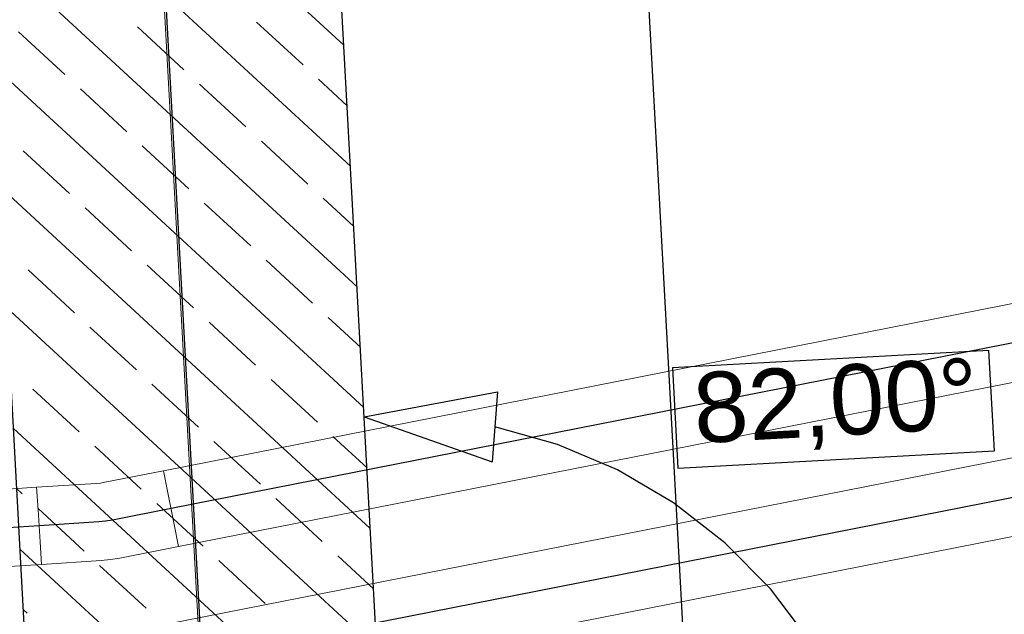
# Model space of a CAD drawing. Extents: x -779 to 790, y -208 to 633.
# Tile 104 of 232: x 155 to 183, y -46 to -30. Entities that reach past the tile are written whole.
import ezdxf
from ezdxf.lldxf.tags import DXFTag

# ---------------------------------------------------------------- set-up
doc = ezdxf.new("R2010")
doc.units = 0
doc.layers.get('0').update_dxf_attribs({"lineweight": 25})
for name, color, linetype, lineweight, true_color in [('01AFU Allgemein Bemaßung-A07F5V4RWF', 7, 'Continuous', 25, 0x848484), ('02 Raster Bemaßung', 7, 'Continuous', 25, 0x848484), ('02 Raster Gebäude-A07F5V4QWF', 7, 'Continuous', 25, 0x848484), ('20 Bodenplatte-A07F5V4PWF', 7, 'Continuous', 25, 0x848484), ('20 Fundament-A07F5V4OWF', 7, 'Continuous', 25, 0x848484), ('20 Magerbeton Bohrungen', 7, 'Continuous', 25, 0x848484), ('ELT Leerrohre', 1, 'Continuous', 35, 0xff0000)]:
    doc.layers.add(name, color=color, linetype=linetype, lineweight=lineweight, true_color=true_color)
doc.layers.add('02 Raster Gebäude-A07F5V53WF', color=7, linetype='Continuous', lineweight=13)
doc.styles.get("Standard").update_dxf_attribs({"font": 'arial.ttf'})
tags = doc.linetypes.add('Raster-A07F5V4TWF', pattern=[0.2, 0.1, -0.05, 0, -0.05]).pattern_tags.tags
tags[10:11] = [DXFTag(74, 4), DXFTag(75, 0), DXFTag(340, '0'), DXFTag(46, 1.0), DXFTag(50, 0.0), DXFTag(44, 0.0), DXFTag(45, 0.0)]
tags[8:9] = [DXFTag(74, 4), DXFTag(75, 0), DXFTag(340, '0'), DXFTag(46, 1.0), DXFTag(50, 0.0), DXFTag(44, 0.0), DXFTag(45, 0.0)]
tags[6:7] = [DXFTag(74, 4), DXFTag(75, 0), DXFTag(340, '0'), DXFTag(46, 1.0), DXFTag(50, 0.0), DXFTag(44, 0.0), DXFTag(45, 0.0)]
tags[4:5] = [DXFTag(74, 4), DXFTag(75, 0), DXFTag(340, '0'), DXFTag(46, 1.0), DXFTag(50, 0.0), DXFTag(44, 0.0), DXFTag(45, 0.0)]
tags = doc.linetypes.add('Raster-A07F5V57WF', pattern=[0.2, 0.1, -0.05, 0, -0.05]).pattern_tags.tags
tags[10:11] = [DXFTag(74, 4), DXFTag(75, 0), DXFTag(340, '0'), DXFTag(46, 1.0), DXFTag(50, 0.0), DXFTag(44, 0.0), DXFTag(45, 0.0)]
tags[8:9] = [DXFTag(74, 4), DXFTag(75, 0), DXFTag(340, '0'), DXFTag(46, 1.0), DXFTag(50, 0.0), DXFTag(44, 0.0), DXFTag(45, 0.0)]
tags[6:7] = [DXFTag(74, 4), DXFTag(75, 0), DXFTag(340, '0'), DXFTag(46, 1.0), DXFTag(50, 0.0), DXFTag(44, 0.0), DXFTag(45, 0.0)]
tags[4:5] = [DXFTag(74, 4), DXFTag(75, 0), DXFTag(340, '0'), DXFTag(46, 1.0), DXFTag(50, 0.0), DXFTag(44, 0.0), DXFTag(45, 0.0)]
tags = doc.linetypes.add('STRICHPUNKT2', pattern=[12.7, 6.35, -3.175, 0, -3.175]).pattern_tags.tags
tags[10:11] = [DXFTag(74, 4), DXFTag(75, 0), DXFTag(340, '0'), DXFTag(46, 0.0), DXFTag(50, 0.0), DXFTag(44, 0.0), DXFTag(45, 0.0)]
tags[8:9] = [DXFTag(74, 4), DXFTag(75, 0), DXFTag(340, '0'), DXFTag(46, 0.0), DXFTag(50, 0.0), DXFTag(44, 0.0), DXFTag(45, 0.0)]
tags[6:7] = [DXFTag(74, 4), DXFTag(75, 0), DXFTag(340, '0'), DXFTag(46, 0.0), DXFTag(50, 0.0), DXFTag(44, 0.0), DXFTag(45, 0.0)]
tags[4:5] = [DXFTag(74, 4), DXFTag(75, 0), DXFTag(340, '0'), DXFTag(46, 0.0), DXFTag(50, 0.0), DXFTag(44, 0.0), DXFTag(45, 0.0)]
tags = doc.linetypes.add('Wipeout_Contour-A07F5V4SWF', pattern=[1, 0, -1]).pattern_tags.tags
tags[6:7] = [DXFTag(74, 4), DXFTag(75, 0), DXFTag(340, '0'), DXFTag(46, 1.0), DXFTag(50, 0.0), DXFTag(44, 0.0), DXFTag(45, 0.0)]
tags[4:5] = [DXFTag(74, 4), DXFTag(75, 0), DXFTag(340, '0'), DXFTag(46, 1.0), DXFTag(50, 0.0), DXFTag(44, 0.0), DXFTag(45, 0.0)]

# ---------------------------------------------------------------- blocks, each defined once
blk = doc.blocks.new('Referenz-A07F5V4VWF', base_point=(-401.415, -176.34))
at = {"color": 0, "linetype": 'ByBlock', "lineweight": -2, "ltscale": 12.5}
for p, q in [((165.387, -55.332), (153.039, 170.342)), ((144.554, 142.36), (155.401, -55.879)), ((165.387, -55.332), (155.497, 125.426)), ((166.036, -67.204), (155.497, 125.426))]:
    blk.add_line(p, q, dxfattribs=at)
at = {"layer": '01AFU Allgemein Bemaßung-A07F5V4RWF', "color": 0, "lineweight": -2}
blk.add_line((164.215, 125.903), (174.105, -54.855), dxfattribs=at)
at = {"layer": '02 Raster Bemaßung', "color": 0, "linetype": 'Wipeout_Contour-A07F5V4SWF', "lineweight": -2, "ltscale": 1.625}
for p, q in [((182.385, -38.938), (173.37, -39.431)), ((182.541, -41.791), (182.385, -38.938)), ((173.37, -39.431), (173.526, -42.284)), ((173.526, -42.284), (182.541, -41.791))]:
    blk.add_line(p, q, dxfattribs=at)
at = {"layer": '02 Raster Bemaßung', "color": 0, "lineweight": -2}
for p, q in [((164.594, -40.826), (168.392, -40.113)), ((168.392, -40.113), (168.239, -42.108)), ((164.594, -40.826), (168.239, -42.108)), ((170.1, -41.608), (168.315, -41.11)), ((171.805, -42.332), (170.1, -41.608)), ((173.402, -43.271), (171.805, -42.332)), ((174.864, -44.408), (173.402, -43.271)), ((176.167, -45.724), (174.864, -44.408)), ((177.289, -47.198), (176.167, -45.724))]:
    blk.add_line(p, q, dxfattribs=at)
at = {"layer": '02 Raster Gebäude-A07F5V4QWF', "color": 0, "linetype": 'Raster-A07F5V4TWF', "lineweight": -2, "ltscale": 187.5}
blk.add_line((149.09, 150.977), (163.754, -117.01), dxfattribs=at)
at = {"layer": '20 Bodenplatte-A07F5V4PWF', "color": 0, "lineweight": -2}
blk.add_line((166.036, -67.204), (155.497, 125.426), dxfattribs=at)
at = {"layer": '20 Fundament-A07F5V4OWF', "color": 0, "lineweight": -2}
for p, q in [((165.387, -55.332), (155.497, 125.426)), ((145.516, 124.78), (155.401, -55.879)), ((164.015, -30.245), (153.466, -20.518)), ((164.203, -33.684), (153.654, -23.957)), ((164.391, -37.122), (153.842, -27.395)), ((159.458, -30.941), (158.134, -29.72)), ((162.85, -30.803), (161.526, -29.583)), ((156.066, -31.078), (154.743, -29.858)), ((164.579, -40.561), (154.031, -30.834)), ((161.222, -32.568), (159.899, -31.348)), ((164.109, -31.965), (163.291, -31.21)), ((157.831, -32.705), (156.507, -31.485)), ((162.987, -34.195), (161.664, -32.975)), ((156.203, -34.47), (154.88, -33.25)), ((159.595, -34.333), (158.272, -33.112)), ((164.767, -43.999), (154.219, -34.272)), ((161.36, -35.96), (160.036, -34.739)), ((164.297, -35.403), (163.428, -34.602)), ((157.968, -36.097), (156.645, -34.877)), ((163.124, -37.587), (161.801, -36.367)), ((156.341, -37.862), (155.017, -36.641)), ((159.733, -37.724), (158.409, -36.504)), ((164.955, -47.438), (154.407, -37.711)), ((161.497, -39.352), (160.174, -38.131)), ((164.485, -38.842), (163.566, -37.994)), ((158.105, -39.489), (156.782, -38.269)), ((163.262, -40.979), (161.938, -39.758)), ((156.478, -41.254), (155.155, -40.033)), ((159.87, -41.116), (158.547, -39.896)), ((165.144, -50.877), (154.595, -41.15)), ((164.673, -42.28), (163.703, -41.386)), ((158.243, -42.881), (156.919, -41.66)), ((161.635, -42.743), (160.311, -41.523)), ((154.851, -43.018), (154.689, -42.869)), ((163.399, -44.371), (162.076, -43.15)), ((156.616, -44.645), (155.292, -43.425)), ((160.007, -44.508), (158.684, -43.288)), ((165.332, -54.315), (154.783, -44.588)), ((164.861, -45.719), (163.84, -44.777)), ((158.38, -46.273), (157.057, -45.052)), ((161.772, -46.135), (160.449, -44.915)), ((154.989, -46.41), (154.877, -46.307))]:
    blk.add_line(p, q, dxfattribs=at)
at = {"layer": '20 Magerbeton Bohrungen', "color": 0, "lineweight": -2}
blk.add_line((165.387, -55.332), (155.497, 125.426), dxfattribs=at)
at = {"layer": '02 Raster Bemaßung', "color": 0, "linetype": 'ByBlock', "lineweight": -2, "ltscale": 1.625, "insert": (173.919, -39.58), "char_height": 2.00026, "attachment_point": 1, "rotation": 3.132}
blk.add_mtext('{\\fArial;82,00°}', dxfattribs=at)
blk = doc.blocks.new('Referenz-A07F5V59WF', base_point=(-759.499, -206.186))
at = {"layer": '02 Raster Gebäude-A07F5V53WF', "color": 0, "linetype": 'Raster-A07F5V57WF', "ltscale": 117.000008}
blk.add_line((149.038, 151.034), (163.702, -116.902), dxfattribs=at)

msp = doc.modelspace()

# ---------------------------------------------------------------- linework, layer by layer
at = {"layer": 'ELT Leerrohre', "color": 1, "lineweight": 13, "true_color": 0xff0000}
for p, q in [((217.75, -30.771), (158.88, -42.359)), ((159.305, -44.517), (218.175, -32.93)), ((217.742, -35.162), (158.871, -46.749)), ((159.296, -48.908), (218.166, -37.321)), ((158.88, -42.359), (157.208, -42.688)), ((159.004, -42.991), (158.88, -42.359)), ((159.004, -42.991), (158.88, -42.359)), ((155.261, -42.828), (59.454, -48.915)), ((156.961, -42.72), (155.261, -42.828)), ((155.302, -43.471), (155.261, -42.828)), ((155.302, -43.471), (155.261, -42.828)), ((157.085, -42.708), (156.961, -42.72)), ((157.208, -42.688), (157.085, -42.708)), ((159.18, -43.885), (159.004, -42.991)), ((159.18, -43.885), (159.004, -42.991)), ((155.36, -44.38), (155.302, -43.471)), ((155.36, -44.38), (155.302, -43.471)), ((159.305, -44.517), (159.18, -43.885)), ((159.305, -44.517), (159.18, -43.885)), ((155.4, -45.024), (155.36, -44.38)), ((155.4, -45.024), (155.36, -44.38)), ((157.633, -44.847), (159.305, -44.517)), ((157.633, -44.847), (157.368, -44.89)), ((59.594, -51.11), (155.4, -45.024)), ((155.4, -45.024), (157.101, -44.915)), ((157.368, -44.89), (157.101, -44.915))]:
    msp.add_line(p, q, dxfattribs=at)
at = {"layer": 'ELT Leerrohre', "color": 1, "linetype": 'STRICHPUNKT2', "lineweight": 25, "ltscale": 0.25, "true_color": 0xff0000}
for p, q in [((217.963, -31.851), (159.092, -43.438)), ((159.084, -47.829), (217.954, -36.241)), ((159.092, -43.438), (157.42, -43.767)), ((155.331, -43.926), (59.524, -50.012)), ((157.031, -43.818), (155.331, -43.926)), ((157.227, -43.799), (157.031, -43.818)), ((157.42, -43.767), (157.227, -43.799))]:
    msp.add_line(p, q, dxfattribs=at)

# ---------------------------------------------------------------- block references
at = {"color": 8, "lineweight": 25, "ltscale": 1250, "true_color": 0x808080}
msp.add_blockref('Referenz-A07F5V59WF', (-759.499, -206.186), dxfattribs=at)
at = {"color": 8, "lineweight": 25, "ltscale": 12.5, "true_color": 0x808080}
msp.add_blockref('Referenz-A07F5V4VWF', (-401.415, -176.34), dxfattribs=at)

doc.saveas('drawing.dxf')
